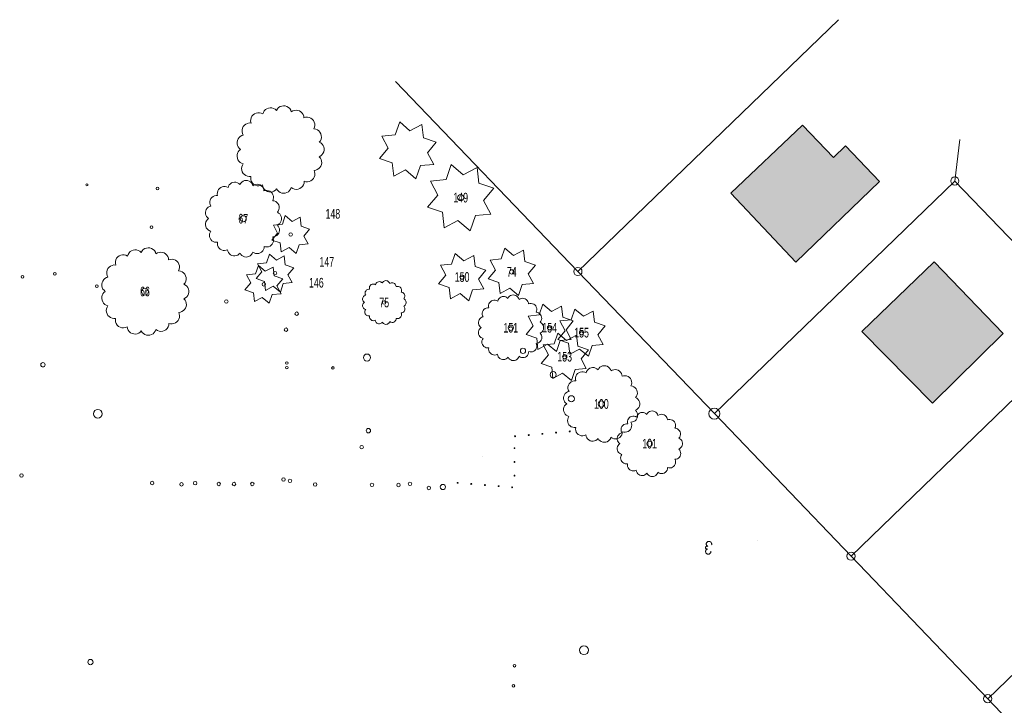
# Model space of a CAD drawing. Header units: metres. Extents: x -177922 to 5550634, y -507967 to 368279.
# Tile 28 of 125: x 1208704 to 1298463, y -45099 to 17386. Entities that reach past the tile are written whole.
import ezdxf

# ---------------------------------------------------------------- set-up
doc = ezdxf.new("R2010")
doc.units = ezdxf.units.M
doc.header["$LTSCALE"] = 0.05
for name, color, linetype in [('A_1_Schraffuren', 7, 'Continuous'), ('A_7_Bäume_Vermesser', 7, 'Continuous'), ('A_7_Gebäude Bestand', 7, 'Continuous'), ('A_7_K_Flurstücksgrenze', 7, 'Continuous'), ('A_7_K_Grenzpunkt_abgemarkt', 7, 'Continuous'), ('A_7_Vermesser Bestand.Schraffuren', 7, 'Continuous')]:
    doc.layers.add(name, color=color, linetype=linetype)
doc.styles.add('ERSTELLTER_STIL_4', font='ARIALN.TTF', dxfattribs={"width": 0.8})

msp = doc.modelspace()

# ---------------------------------------------------------------- hatches: boundary and pattern name
at = {"layer": 'A_1_Schraffuren', "linetype": 'Continuous', "lineweight": 13}
for points in [[(1287089.992, 2646.903), (1283976.853, 5884.791), (1282899.429, 4839.17), (1280057.862, 7767.357), (1273530.325, 1577.249), (1279443.771, -4710.114)], [(1292071.869, -4696.594), (1285477.55, -11018.863), (1291913.509, -17560.528), (1298356.066, -11222.174)]]:
    msp.add_hatch(color=7, dxfattribs=at).paths.add_polyline_path(points)

# ---------------------------------------------------------------- linework, layer by layer
at = {"layer": 'A_1_Schraffuren', "color": 92, "linetype": 'Continuous', "lineweight": 18, "flags": 128}
for points in [[(1229083.756, 4259.75), (1229001.585, 4125.667), (1228950.484, 3976.96), (1228932.889, 3820.695), (1228949.643, 3664.331), (1228999.939, 3515.335), (1229081.38, 3380.817), (1229190.083, 3267.19), (1229320.864, 3179.871), (1229467.485, 3123.028), (1229622.95, 3099.361), (1229779.837, 3110.023), (1229763.972, 2946.55), (1229785.562, 2783.733), (1229843.495, 2630.046), (1229934.74, 2493.479), (1230054.573, 2381.159), (1230196.739, 2298.907), (1230353.837, 2251.016), (1230517.713, 2239.974), (1230679.822, 2266.363), (1230831.736, 2328.8), (1230864.043, 2175.515), (1230928.749, 2032.838), (1231022.774, 1907.541), (1231141.675, 1805.544), (1231279.828, 1731.679), (1231430.681, 1689.441), (1231587.102, 1680.831), (1231741.681, 1706.251), (1231887.106, 1764.514), (1232016.474, 1852.84), (1232123.691, 1967.067), (1232207.889, 1834.959), (1232318.667, 1724.2), (1232450.786, 1640.011), (1232597.981, 1586.399), (1232753.291, 1565.889), (1232909.357, 1579.456), (1233058.801, 1626.456), (1233194.535, 1704.667), (1233310.141, 1810.38), (1233400.153, 1938.604), (1233460.292, 2083.254), (1233598.013, 1993.76), (1233752.43, 1937.804), (1233915.515, 1918.302), (1234078.766, 1936.268), (1234233.706, 1990.766), (1234372.268, 2078.948), (1234487.229, 2196.252), (1234572.624, 2336.55), (1234623.997, 2492.552), (1234638.683, 2656.135), (1234790.882, 2616.6), (1234948.04, 2611.062), (1235102.652, 2639.766), (1235247.343, 2701.352), (1235375.211, 2792.879), (1235480.158, 2909.986), (1235557.18, 3047.088), (1235602.604, 3197.644), (1235614.256, 3354.464), (1235591.582, 3510.064), (1235535.666, 3657.045), (1235688.057, 3677.536), (1235832.612, 3729.926), (1235962.76, 3811.808), (1236072.544, 3919.448), (1236156.967, 4047.961), (1236212.185, 4191.463), (1236235.675, 4343.409), (1236226.358, 4496.885), (1236184.67, 4644.884), (1236112.507, 4780.664), (1236013.158, 4898.013), (1236146.834, 4971.981), (1236261.895, 5072.475), (1236353.159, 5194.997), (1236416.516, 5334.019), (1236449.131, 5483.265), (1236449.51, 5636.044), (1236417.645, 5785.455), (1236354.972, 5924.784), (1236264.32, 6047.749), (1236149.753, 6148.827), (1236016.452, 6223.453), (1236113.691, 6354.553), (1236178.899, 6504.184), (1236208.722, 6664.666), (1236201.635, 6827.736), (1236158.011, 6985.027), (1236080.069, 7128.443), (1235971.835, 7250.615), (1235838.854, 7345.274), (1235687.975, 7407.537), (1235526.944, 7434.23), (1235587.82, 7583.423), (1235613.985, 7742.406), (1235604.141, 7903.235), (1235558.78, 8057.844), (1235480.177, 8198.493), (1235372.255, 8318.145), (1235240.429, 8410.8), (1235091.298, 8471.823), (1234932.337, 8498.146), (1234771.508, 8488.463), (1234616.848, 8443.252), (1234594.431, 8598.594), (1234538.883, 8745.381), (1234452.855, 8876.64), (1234340.425, 8986.148), (1234206.931, 9068.69), (1234058.733, 9120.345), (1233902.85, 9138.667), (1233746.71, 9122.769), (1233597.73, 9073.42), (1233462.974, 8992.957), (1233406.993, 9144.396), (1233318.676, 9279.54), (1233202.461, 9391.619), (1233064.199, 9474.984), (1232910.835, 9525.435), (1232750.079, 9540.452), (1232590.031, 9519.278), (1232438.714, 9462.964), (1232303.751, 9374.349), (1232191.931, 9257.901), (1232108.87, 9119.45), (1231991.348, 9223.48), (1231854.078, 9299.569), (1231703.593, 9344.111), (1231547.012, 9354.977), (1231391.811, 9331.664), (1231245.34, 9275.274), (1231114.572, 9188.485), (1231005.721, 9075.431), (1230923.947, 8941.472), (1230873.147, 8792.969), (1230729.537, 8866.043), (1230573.283, 8905.347), (1230412.19, 8908.922), (1230254.345, 8876.575), (1230107.639, 8809.939), (1229979.422, 8712.345), (1229876.129, 8588.688), (1229802.918, 8445.156), (1229763.456, 8288.933), (1229759.722, 8127.854), (1229791.913, 7969.967), (1229628.724, 7973.561), (1229468.923, 7940.32), (1229320.712, 7871.929), (1229191.722, 7771.916), (1229088.566, 7645.419), (1229016.564, 7498.929), (1228979.397, 7339.993), (1228978.981, 7176.764), (1229015.347, 7017.644), (1229086.622, 6870.802), (1228941.806, 6822.156), (1228810.5, 6744.046), (1228698.641, 6639.999), (1228611.247, 6514.689), (1228552.26, 6373.764), (1228524.337, 6223.558), (1228528.737, 6070.855), (1228565.257, 5922.503), (1228632.248, 5785.197), (1228726.707, 5665.131), (1228844.369, 5567.685), (1228725.005, 5470.767), (1228628.942, 5350.701), (1228560.564, 5212.984), (1228522.982, 5063.889), (1228517.923, 4910.222), (1228545.608, 4758.975), (1228604.768, 4617.049), (1228692.716, 4490.939), (1228805.446, 4386.368), (1228937.797, 4308.111)], [(1241500.592, 4739.457), (1242664.16, 4340.699), (1242802.207, 3118.471), (1243861.303, 3696.844), (1244830.135, 2896.866), (1245232.152, 4090.257), (1246451.121, 4198.481), (1245872.748, 5257.577), (1246672.726, 6226.409), (1245509.158, 6625.167), (1245371.111, 7847.396), (1244282.193, 7272.281), (1243343.183, 8069), (1242944.425, 6905.432), (1241722.196, 6767.385), (1242297.311, 5678.467)], [(1245891.185, 297.771), (1247248.682, -167.447), (1247409.737, -1593.38), (1248645.349, -918.612), (1249775.652, -1851.919), (1250244.672, -459.63), (1251666.804, -333.368), (1250992.035, 902.244), (1251925.342, 2032.548), (1250567.846, 2497.765), (1250406.791, 3923.699), (1249136.386, 3252.732), (1248040.875, 4182.238), (1247575.658, 2824.741), (1246149.724, 2663.687), (1246820.691, 1393.282)], [(1226129.554, -1884.715), (1226057.654, -2002.037), (1226012.941, -2132.157), (1225997.546, -2268.888), (1226012.205, -2405.707), (1226056.214, -2536.078), (1226127.475, -2653.782), (1226222.59, -2753.205), (1226337.024, -2829.609), (1226465.317, -2879.347), (1226601.348, -2900.055), (1226738.625, -2890.726), (1226724.743, -3033.765), (1226743.634, -3176.23), (1226794.325, -3310.706), (1226874.165, -3430.202), (1226979.018, -3528.482), (1227103.414, -3600.452), (1227240.875, -3642.357), (1227384.266, -3652.019), (1227526.111, -3628.929), (1227659.036, -3574.296), (1227687.305, -3708.421), (1227743.922, -3833.263), (1227826.195, -3942.898), (1227930.233, -4032.145), (1228051.117, -4096.778), (1228183.113, -4133.736), (1228319.982, -4141.27), (1228455.238, -4119.026), (1228582.485, -4068.047), (1228695.682, -3990.761), (1228789.497, -3890.812), (1228863.17, -4006.407), (1228960.101, -4103.321), (1229075.705, -4176.987), (1229204.501, -4223.897), (1229340.397, -4241.843), (1229476.955, -4229.972), (1229607.718, -4188.847), (1229726.486, -4120.413), (1229827.641, -4027.913), (1229906.401, -3915.718), (1229959.023, -3789.149), (1230079.529, -3867.456), (1230214.643, -3916.418), (1230357.343, -3933.482), (1230500.187, -3917.761), (1230635.76, -3870.076), (1230757.002, -3792.917), (1230857.593, -3690.276), (1230932.314, -3567.515), (1230977.265, -3431.013), (1230990.115, -3287.878), (1231123.289, -3322.472), (1231260.803, -3327.317), (1231396.088, -3302.201), (1231522.693, -3248.314), (1231634.577, -3168.227), (1231726.405, -3065.759), (1231793.799, -2945.794), (1231833.545, -2814.058), (1231843.741, -2676.84), (1231823.901, -2540.691), (1231774.975, -2412.081), (1231908.317, -2394.152), (1232034.803, -2348.311), (1232148.682, -2276.664), (1232244.743, -2182.479), (1232318.613, -2070.03), (1232366.929, -1944.466), (1232387.483, -1811.513), (1232379.33, -1677.222), (1232342.854, -1547.723), (1232279.71, -1428.915), (1232192.781, -1326.235), (1232309.747, -1261.513), (1232410.426, -1173.581), (1232490.281, -1066.374), (1232545.719, -944.73), (1232574.257, -814.14), (1232574.589, -680.458), (1232546.706, -549.723), (1232491.868, -427.81), (1232412.547, -320.216), (1232312.301, -231.773), (1232195.663, -166.475), (1232280.747, -51.763), (1232337.804, 79.165), (1232363.899, 219.587), (1232357.698, 362.273), (1232319.527, 499.903), (1232251.327, 625.391), (1232156.623, 732.292), (1232040.265, 815.118), (1231908.246, 869.599), (1231767.343, 892.955), (1231820.61, 1023.499), (1231843.504, 1162.609), (1231834.891, 1303.334), (1231795.2, 1438.617), (1231726.423, 1561.685), (1231631.99, 1666.381), (1231516.643, 1747.454), (1231386.153, 1800.849), (1231247.063, 1823.882), (1231106.336, 1815.409), (1230971.009, 1775.849), (1230951.395, 1911.774), (1230902.79, 2040.212), (1230827.515, 2155.063), (1230729.139, 2250.883), (1230612.332, 2323.107), (1230482.659, 2368.306), (1230346.261, 2384.338), (1230209.639, 2370.427), (1230079.281, 2327.246), (1229961.37, 2256.841), (1229912.386, 2389.35), (1229835.109, 2507.601), (1229733.42, 2605.67), (1229612.441, 2678.615), (1229478.248, 2722.76), (1229337.586, 2735.899), (1229197.545, 2717.372), (1229065.142, 2668.098), (1228947.049, 2590.559), (1228849.207, 2488.667), (1228776.528, 2367.523), (1228673.697, 2458.549), (1228553.586, 2525.127), (1228421.911, 2564.101), (1228284.903, 2573.609), (1228149.102, 2553.209), (1228020.939, 2503.869), (1227906.518, 2427.928), (1227811.274, 2329.006), (1227739.721, 2211.792), (1227695.271, 2081.852), (1227569.612, 2145.792), (1227432.89, 2180.182), (1227291.933, 2183.31), (1227153.819, 2155.006), (1227025.451, 2096.7), (1226913.262, 2011.306), (1226822.88, 1903.106), (1226758.82, 1777.515), (1226724.292, 1640.82), (1226721.024, 1499.876), (1226749.191, 1361.725), (1226606.4, 1364.87), (1226466.575, 1335.784), (1226336.89, 1275.941), (1226224.024, 1188.431), (1226133.762, 1077.745), (1226070.761, 949.566), (1226038.239, 810.497), (1226037.876, 667.672), (1226069.696, 528.442), (1226132.062, 399.955), (1226005.347, 357.39), (1225890.455, 289.044), (1225792.578, 198.003), (1225716.109, 88.356), (1225664.495, -34.953), (1225640.062, -166.383), (1225643.912, -299.998), (1225675.867, -429.806), (1225734.485, -549.949), (1225817.136, -655.007), (1225920.09, -740.272), (1225815.647, -825.075), (1225731.591, -930.133), (1225671.761, -1050.635), (1225638.877, -1181.093), (1225634.45, -1315.552), (1225658.674, -1447.893), (1225710.439, -1572.078), (1225787.394, -1682.425), (1225886.033, -1773.924), (1226001.84, -1842.399)], [(1231687.613, -2692.828), (1232463.326, -2958.667), (1232555.357, -3773.486), (1233261.421, -3387.904), (1233907.309, -3921.223), (1234175.32, -3125.628), (1234987.967, -3053.479), (1234602.384, -2347.415), (1235135.703, -1701.527), (1234359.991, -1435.689), (1234267.96, -620.869), (1233542.014, -1004.279), (1232916.008, -473.133), (1232650.169, -1248.845), (1231835.35, -1340.876), (1232218.759, -2066.822)], [(1216747.623, -8683.574), (1216665.452, -8817.657), (1216614.351, -8966.365), (1216596.757, -9122.629), (1216613.51, -9278.993), (1216663.806, -9427.989), (1216745.248, -9562.507), (1216853.95, -9676.134), (1216984.732, -9763.453), (1217131.352, -9820.296), (1217286.817, -9843.963), (1217443.705, -9833.301), (1217427.839, -9996.774), (1217449.429, -10159.592), (1217507.362, -10313.278), (1217598.608, -10449.845), (1217718.44, -10562.165), (1217860.606, -10644.417), (1218017.705, -10692.308), (1218181.58, -10703.35), (1218343.689, -10676.961), (1218495.603, -10614.524), (1218527.91, -10767.809), (1218592.616, -10910.486), (1218686.642, -11035.783), (1218805.543, -11137.78), (1218943.695, -11211.646), (1219094.549, -11253.884), (1219250.97, -11262.494), (1219405.548, -11237.073), (1219550.974, -11178.81), (1219680.342, -11090.484), (1219787.559, -10976.257), (1219871.756, -11108.365), (1219982.535, -11219.124), (1220114.653, -11303.314), (1220261.849, -11356.925), (1220417.158, -11377.435), (1220573.225, -11363.868), (1220722.668, -11316.868), (1220858.403, -11238.657), (1220974.008, -11132.944), (1221064.021, -11004.72), (1221124.159, -10860.07), (1221261.88, -10949.564), (1221416.297, -11005.521), (1221579.382, -11025.022), (1221742.633, -11007.056), (1221897.573, -10952.558), (1222036.136, -10864.376), (1222151.097, -10747.072), (1222236.492, -10606.774), (1222287.864, -10450.772), (1222302.551, -10287.189), (1222454.749, -10326.724), (1222611.908, -10332.262), (1222766.52, -10303.558), (1222911.211, -10241.973), (1223039.078, -10150.445), (1223144.025, -10033.338), (1223221.047, -9896.236), (1223266.471, -9745.68), (1223278.123, -9588.86), (1223255.449, -9433.261), (1223199.534, -9286.279), (1223351.924, -9265.788), (1223496.48, -9213.398), (1223626.628, -9131.516), (1223736.411, -9023.876), (1223820.834, -8895.363), (1223876.052, -8751.861), (1223899.543, -8599.915), (1223890.225, -8446.439), (1223848.538, -8298.44), (1223776.374, -8162.66), (1223677.026, -8045.311), (1223810.701, -7971.343), (1223925.763, -7870.85), (1224017.026, -7748.327), (1224080.383, -7609.305), (1224112.998, -7460.06), (1224113.378, -7307.281), (1224081.512, -7157.869), (1224018.839, -7018.54), (1223928.187, -6895.575), (1223813.62, -6794.497), (1223680.319, -6719.872), (1223777.558, -6588.771), (1223842.766, -6439.14), (1223872.59, -6278.658), (1223865.502, -6115.588), (1223821.879, -5958.297), (1223743.936, -5814.882), (1223635.702, -5692.709), (1223502.722, -5598.05), (1223351.843, -5535.787), (1223190.812, -5509.094), (1223251.688, -5359.901), (1223277.852, -5200.918), (1223268.008, -5040.089), (1223222.648, -4885.48), (1223144.045, -4744.831), (1223036.122, -4625.179), (1222904.296, -4532.524), (1222755.166, -4471.501), (1222596.205, -4445.178), (1222435.375, -4454.861), (1222280.716, -4500.072), (1222258.299, -4344.73), (1222202.751, -4197.943), (1222116.722, -4066.684), (1222004.292, -3957.177), (1221870.799, -3874.635), (1221722.601, -3822.979), (1221566.717, -3804.657), (1221410.578, -3820.555), (1221261.598, -3869.904), (1221126.842, -3950.368), (1221070.86, -3798.928), (1220982.543, -3663.784), (1220866.328, -3551.705), (1220728.066, -3468.34), (1220574.702, -3417.889), (1220413.946, -3402.872), (1220253.899, -3424.046), (1220102.581, -3480.36), (1219967.618, -3568.975), (1219855.798, -3685.423), (1219772.737, -3823.874), (1219655.215, -3719.844), (1219517.945, -3643.755), (1219367.46, -3599.213), (1219210.88, -3588.347), (1219055.679, -3611.661), (1218909.207, -3668.05), (1218778.44, -3754.839), (1218669.589, -3867.893), (1218587.815, -4001.852), (1218537.014, -4150.355), (1218393.405, -4077.281), (1218237.151, -4037.977), (1218076.057, -4034.403), (1217918.212, -4066.75), (1217771.506, -4133.385), (1217643.289, -4230.979), (1217539.996, -4354.636), (1217466.785, -4498.169), (1217427.324, -4654.391), (1217423.59, -4815.47), (1217455.78, -4973.357), (1217292.591, -4969.763), (1217132.791, -5003.004), (1216984.579, -5071.395), (1216855.59, -5171.408), (1216752.433, -5297.905), (1216680.432, -5444.396), (1216643.264, -5603.332), (1216642.848, -5766.56), (1216679.214, -5925.681), (1216750.49, -6072.522), (1216605.673, -6121.168), (1216474.367, -6199.278), (1216362.509, -6303.325), (1216275.115, -6428.636), (1216216.128, -6569.56), (1216188.204, -6719.766), (1216192.604, -6872.469), (1216229.124, -7020.821), (1216296.116, -7158.127), (1216390.574, -7278.193), (1216508.237, -7375.639), (1216388.873, -7472.557), (1216292.809, -7592.623), (1216224.432, -7730.34), (1216186.849, -7879.435), (1216181.791, -8033.103), (1216209.475, -8184.349), (1216268.635, -8326.275), (1216356.583, -8452.386), (1216469.314, -8556.956), (1216601.665, -8635.213)], [(1251407.093, -6218.081), (1252376.733, -6550.379), (1252491.772, -7568.903), (1253374.352, -7086.925), (1254181.712, -7753.574), (1254516.726, -6759.081), (1255532.534, -6668.894), (1255050.556, -5786.314), (1255717.205, -4978.954), (1254747.564, -4646.656), (1254632.525, -3628.132), (1253725.093, -4107.394), (1252942.585, -3443.462), (1252610.287, -4413.102), (1251591.763, -4528.141), (1252071.025, -5435.573)], [(1230247.135, -6211.1), (1231022.847, -6476.939), (1231114.878, -7291.758), (1231820.942, -6906.176), (1232466.83, -7439.495), (1232734.842, -6643.901), (1233547.488, -6571.751), (1233161.906, -5865.687), (1233695.225, -5219.799), (1232919.512, -4953.961), (1232827.481, -4139.142), (1232101.535, -4522.551), (1231475.529, -3991.405), (1231209.691, -4767.118), (1230394.871, -4859.149), (1230778.281, -5585.094)], [(1246879.204, -6688.582), (1247848.844, -7020.88), (1247963.883, -8039.404), (1248846.463, -7557.426), (1249653.823, -8224.075), (1249988.837, -7229.582), (1251004.645, -7139.395), (1250522.667, -6256.815), (1251189.316, -5449.455), (1250219.675, -5117.157), (1250104.636, -4098.633), (1249197.204, -4577.895), (1248414.697, -3913.962), (1248082.398, -4883.603), (1247063.874, -4998.642), (1247543.136, -5906.074)], [(1229232.33, -7226.113), (1230008.042, -7491.952), (1230100.073, -8306.771), (1230806.137, -7921.189), (1231452.025, -8454.508), (1231720.036, -7658.914), (1232532.683, -7586.764), (1232147.101, -6880.7), (1232680.419, -6234.812), (1231904.707, -5968.974), (1231812.676, -5154.155), (1231086.73, -5537.564), (1230460.724, -5006.418), (1230194.885, -5782.131), (1229380.066, -5874.162), (1229763.476, -6600.107)], [(1240245.35, -9034.417), (1240204.264, -9101.458), (1240178.714, -9175.812), (1240169.917, -9253.945), (1240178.293, -9332.127), (1240203.441, -9406.625), (1240244.162, -9473.884), (1240298.513, -9530.697), (1240363.904, -9574.356), (1240437.214, -9602.778), (1240514.947, -9614.611), (1240593.391, -9609.28), (1240585.458, -9691.017), (1240596.253, -9772.426), (1240625.219, -9849.269), (1240670.842, -9917.552), (1240730.758, -9973.713), (1240801.841, -10014.838), (1240880.391, -10038.784), (1240962.328, -10044.305), (1241043.383, -10031.111), (1241119.34, -9999.892), (1241135.493, -10076.535), (1241167.846, -10147.873), (1241214.859, -10210.521), (1241274.31, -10261.52), (1241343.386, -10298.453), (1241418.812, -10319.572), (1241497.023, -10323.877), (1241574.312, -10311.166), (1241647.025, -10282.035), (1241711.709, -10237.872), (1241765.318, -10180.758), (1241807.416, -10246.812), (1241862.806, -10302.192), (1241928.865, -10344.287), (1242002.463, -10371.092), (1242080.117, -10381.347), (1242158.151, -10374.564), (1242232.872, -10351.064), (1242300.74, -10311.959), (1242358.542, -10259.102), (1242403.548, -10194.99), (1242433.618, -10122.665), (1242502.478, -10167.412), (1242579.687, -10195.39), (1242661.229, -10205.141), (1242742.855, -10196.158), (1242820.325, -10168.909), (1242889.606, -10124.818), (1242947.087, -10066.166), (1242989.784, -9996.017), (1243015.47, -9918.016), (1243022.814, -9836.224), (1243098.913, -9855.992), (1243177.492, -9858.761), (1243254.798, -9844.409), (1243327.144, -9813.616), (1243391.077, -9767.852), (1243443.551, -9709.299), (1243482.062, -9640.748), (1243504.774, -9565.47), (1243510.6, -9487.06), (1243499.263, -9409.26), (1243471.305, -9335.769), (1243547.5, -9325.524), (1243619.778, -9299.329), (1243684.852, -9258.388), (1243739.744, -9204.568), (1243781.955, -9140.312), (1243809.564, -9068.56), (1243821.31, -8992.588), (1243816.651, -8915.85), (1243795.807, -8841.85), (1243759.725, -8773.96), (1243710.051, -8715.285), (1243776.889, -8678.302), (1243834.42, -8628.055), (1243880.051, -8566.793), (1243911.73, -8497.282), (1243928.037, -8422.66), (1243928.227, -8346.27), (1243912.294, -8271.564), (1243880.958, -8201.9), (1243835.632, -8140.418), (1243778.348, -8089.879), (1243711.698, -8052.566), (1243760.317, -7987.016), (1243792.921, -7912.2), (1243807.833, -7831.959), (1243804.289, -7750.424), (1243782.478, -7671.778), (1243743.506, -7600.071), (1243689.389, -7538.984), (1243622.899, -7491.655), (1243547.46, -7460.524), (1243466.944, -7447.177), (1243497.382, -7372.581), (1243510.464, -7293.089), (1243505.542, -7212.674), (1243482.862, -7135.37), (1243443.561, -7065.046), (1243389.599, -7005.219), (1243323.686, -6958.892), (1243249.121, -6928.38), (1243169.641, -6915.219), (1243089.226, -6920.06), (1243011.896, -6942.666), (1243000.688, -6864.995), (1242972.914, -6791.601), (1242929.899, -6725.972), (1242873.684, -6671.218), (1242806.937, -6629.947), (1242732.839, -6604.119), (1242654.897, -6594.958), (1242576.827, -6602.907), (1242502.337, -6627.582), (1242434.959, -6667.814), (1242406.968, -6592.094), (1242362.81, -6524.522), (1242304.702, -6468.482), (1242235.571, -6426.8), (1242158.889, -6401.574), (1242078.511, -6394.066), (1241998.488, -6404.653), (1241922.829, -6432.81), (1241855.347, -6477.117), (1241799.437, -6535.342), (1241757.907, -6604.567), (1241699.146, -6552.552), (1241630.511, -6514.507), (1241555.268, -6492.237), (1241476.978, -6486.803), (1241399.378, -6498.46), (1241326.142, -6526.655), (1241260.758, -6570.05), (1241206.333, -6626.576), (1241165.446, -6693.556), (1241140.045, -6767.807), (1241068.24, -6731.27), (1240990.114, -6711.619), (1240909.567, -6709.831), (1240830.644, -6726.005), (1240757.291, -6759.323), (1240693.183, -6808.119), (1240641.536, -6869.948), (1240604.931, -6941.714), (1240585.2, -7019.826), (1240583.333, -7100.365), (1240599.428, -7179.308), (1240517.834, -7177.511), (1240437.933, -7194.132), (1240363.828, -7228.328), (1240299.333, -7278.334), (1240247.755, -7341.583), (1240211.754, -7414.828), (1240193.17, -7494.296), (1240192.962, -7575.91), (1240211.145, -7655.47), (1240246.783, -7728.891), (1240174.375, -7753.214), (1240108.722, -7792.269), (1240052.793, -7844.292), (1240009.096, -7906.948), (1239979.602, -7977.41), (1239965.64, -8052.513), (1239967.84, -8128.865), (1239986.1, -8203.04), (1240019.596, -8271.693), (1240066.825, -8331.726), (1240125.657, -8380.45), (1240065.975, -8428.909), (1240017.943, -8488.941), (1239983.754, -8557.8), (1239964.963, -8632.347), (1239962.434, -8709.181), (1239976.276, -8784.804), (1240005.856, -8855.767), (1240049.83, -8918.823), (1240106.195, -8971.108), (1240172.371, -9010.236)], [(1250944.623, -11658.933), (1250882.995, -11759.494), (1250844.669, -11871.025), (1250831.473, -11988.224), (1250844.038, -12105.497), (1250881.76, -12217.244), (1250942.841, -12318.132), (1251024.369, -12403.353), (1251122.455, -12468.841), (1251232.42, -12511.474), (1251349.019, -12529.224), (1251466.684, -12521.227), (1251454.785, -12643.832), (1251470.978, -12765.945), (1251514.427, -12881.21), (1251582.861, -12983.635), (1251672.736, -13067.876), (1251779.36, -13129.564), (1251897.184, -13165.483), (1252020.091, -13173.764), (1252141.673, -13153.973), (1252255.608, -13107.145), (1252279.838, -13222.109), (1252328.368, -13329.116), (1252398.887, -13423.089), (1252488.063, -13499.587), (1252591.677, -13554.986), (1252704.817, -13586.664), (1252822.133, -13593.122), (1252938.067, -13574.056), (1253047.136, -13530.359), (1253144.162, -13464.115), (1253224.575, -13378.444), (1253287.723, -13477.525), (1253370.807, -13560.595), (1253469.896, -13623.737), (1253580.292, -13663.945), (1253696.775, -13679.328), (1253813.824, -13669.153), (1253925.907, -13633.903), (1254027.708, -13575.245), (1254114.412, -13495.96), (1254181.921, -13399.792), (1254227.025, -13291.305), (1254330.316, -13358.425), (1254446.129, -13400.392), (1254568.443, -13415.018), (1254690.881, -13401.544), (1254807.086, -13360.671), (1254911.008, -13294.534), (1254997.228, -13206.556), (1255061.275, -13101.333), (1255099.804, -12984.331), (1255110.819, -12861.644), (1255224.968, -12891.295), (1255342.837, -12895.448), (1255458.796, -12873.92), (1255567.314, -12827.731), (1255663.214, -12759.085), (1255741.925, -12671.255), (1255799.691, -12568.429), (1255833.759, -12455.512), (1255842.498, -12337.897), (1255825.493, -12221.197), (1255783.556, -12110.961), (1255897.849, -12095.593), (1256006.265, -12056.3), (1256103.876, -11994.889), (1256186.214, -11914.159), (1256249.531, -11817.774), (1256290.945, -11710.148), (1256308.563, -11596.188), (1256301.575, -11481.081), (1256270.309, -11370.082), (1256216.186, -11268.247), (1256141.675, -11180.235), (1256241.932, -11124.759), (1256328.228, -11049.389), (1256396.675, -10957.497), (1256444.193, -10853.231), (1256468.654, -10741.296), (1256468.939, -10626.712), (1256445.04, -10514.654), (1256398.035, -10410.157), (1256330.046, -10317.933), (1256244.121, -10242.125), (1256144.145, -10186.155), (1256217.075, -10087.83), (1256265.98, -9975.607), (1256288.348, -9855.245), (1256283.033, -9732.943), (1256250.315, -9614.974), (1256191.858, -9507.413), (1256110.682, -9415.784), (1256010.947, -9344.79), (1255897.788, -9298.092), (1255777.014, -9278.072), (1255822.672, -9166.178), (1255842.295, -9046.94), (1255834.912, -8926.319), (1255800.892, -8810.362), (1255741.939, -8704.875), (1255660.997, -8615.136), (1255562.128, -8545.645), (1255450.28, -8499.877), (1255331.059, -8480.135), (1255210.437, -8487.398), (1255094.442, -8521.306), (1255077.63, -8404.799), (1255035.969, -8294.709), (1254971.447, -8196.265), (1254887.125, -8114.134), (1254787.005, -8052.228), (1254675.856, -8013.486), (1254558.944, -7999.744), (1254441.839, -8011.668), (1254330.104, -8048.68), (1254229.037, -8109.027), (1254187.051, -7995.448), (1254120.813, -7894.09), (1254033.652, -7810.031), (1253929.956, -7747.507), (1253814.932, -7709.668), (1253694.365, -7698.406), (1253574.33, -7714.286), (1253460.842, -7756.522), (1253359.619, -7822.983), (1253275.755, -7910.319), (1253213.459, -8014.157), (1253125.317, -7936.135), (1253022.365, -7879.068), (1252909.501, -7845.662), (1252792.066, -7837.512), (1252675.665, -7854.997), (1252565.811, -7897.289), (1252467.736, -7962.381), (1252386.097, -8047.172), (1252324.767, -8147.641), (1252286.667, -8259.018), (1252178.959, -8204.212), (1252061.769, -8174.735), (1251940.949, -8172.054), (1251822.565, -8196.314), (1251712.536, -8246.291), (1251616.373, -8319.486), (1251538.903, -8412.229), (1251483.995, -8519.878), (1251454.399, -8637.045), (1251451.598, -8757.855), (1251475.741, -8876.269), (1251353.349, -8873.574), (1251233.499, -8898.505), (1251122.34, -8949.798), (1251025.598, -9024.808), (1250948.231, -9119.681), (1250894.23, -9229.548), (1250866.354, -9348.75), (1250866.042, -9471.172), (1250893.317, -9590.512), (1250946.773, -9700.644), (1250838.161, -9737.128), (1250739.681, -9795.71), (1250655.787, -9873.745), (1250590.242, -9967.728), (1250546.002, -10073.422), (1250525.059, -10186.076), (1250528.359, -10300.604), (1250555.749, -10411.868), (1250605.993, -10514.847), (1250676.836, -10604.897), (1250765.083, -10677.981), (1250675.56, -10750.67), (1250603.513, -10840.719), (1250552.23, -10944.007), (1250524.043, -11055.828), (1250520.249, -11171.079), (1250541.012, -11284.514), (1250585.382, -11390.958), (1250651.343, -11485.541), (1250735.891, -11563.969), (1250835.154, -11622.662)], [(1254864.046, -11309.281), (1255833.686, -11641.579), (1255948.725, -12660.103), (1256831.305, -12178.126), (1257638.665, -12844.774), (1257973.679, -11850.281), (1258989.487, -11760.095), (1258507.509, -10877.515), (1259174.158, -10070.155), (1258204.517, -9737.857), (1258089.478, -8719.333), (1257182.046, -9198.595), (1256399.538, -8534.662), (1256067.24, -9504.303), (1255048.716, -9619.341), (1255527.978, -10526.773)], [(1257770.856, -11758.591), (1258740.496, -12090.889), (1258855.535, -13109.413), (1259738.115, -12627.436), (1260545.475, -13294.084), (1260880.489, -12299.591), (1261896.297, -12209.405), (1261414.32, -11326.825), (1262080.968, -10519.465), (1261111.327, -10187.166), (1260996.289, -9168.642), (1260088.857, -9647.904), (1259306.349, -8983.972), (1258974.05, -9953.612), (1257955.526, -10068.651), (1258434.788, -10976.083)], [(1256233.36, -13950.088), (1257203.001, -14282.387), (1257318.039, -15300.911), (1258200.619, -14818.933), (1259007.979, -15485.581), (1259342.993, -14491.089), (1260358.801, -14400.902), (1259876.824, -13518.322), (1260543.472, -12710.962), (1259573.832, -12378.664), (1259458.793, -11360.14), (1258551.361, -11839.402), (1257768.853, -11175.469), (1257436.555, -12145.11), (1256418.031, -12260.149), (1256897.293, -13167.581)], [(1258778.866, -18769.116), (1258706.966, -18886.438), (1258662.253, -19016.558), (1258646.857, -19153.289), (1258661.517, -19290.108), (1258705.525, -19420.479), (1258776.787, -19538.183), (1258871.902, -19637.606), (1258986.335, -19714.01), (1259114.628, -19763.748), (1259250.66, -19784.456), (1259387.937, -19775.127), (1259374.055, -19918.166), (1259392.946, -20060.631), (1259443.637, -20195.107), (1259523.477, -20314.603), (1259628.33, -20412.883), (1259752.726, -20484.853), (1259890.187, -20526.758), (1260033.578, -20536.42), (1260175.423, -20513.33), (1260308.348, -20458.697), (1260336.616, -20592.822), (1260393.234, -20717.664), (1260475.507, -20827.299), (1260579.545, -20916.546), (1260700.429, -20981.179), (1260832.425, -21018.137), (1260969.294, -21025.671), (1261104.55, -21003.427), (1261231.797, -20952.448), (1261344.994, -20875.162), (1261438.809, -20775.213), (1261512.482, -20890.808), (1261609.413, -20987.723), (1261725.017, -21061.388), (1261853.813, -21108.298), (1261989.709, -21126.244), (1262126.267, -21114.373), (1262257.03, -21073.248), (1262375.798, -21004.814), (1262476.952, -20912.314), (1262555.713, -20800.119), (1262608.334, -20673.55), (1262728.84, -20751.857), (1262863.955, -20800.819), (1263006.655, -20817.883), (1263149.499, -20802.162), (1263285.072, -20754.477), (1263406.314, -20677.318), (1263506.905, -20574.677), (1263581.626, -20451.916), (1263626.577, -20315.414), (1263639.427, -20172.279), (1263772.601, -20206.873), (1263910.114, -20211.718), (1264045.4, -20186.602), (1264172.005, -20132.715), (1264283.889, -20052.628), (1264375.717, -19950.16), (1264443.111, -19830.195), (1264482.857, -19698.459), (1264493.053, -19561.241), (1264473.213, -19425.092), (1264424.287, -19296.483), (1264557.629, -19278.553), (1264684.115, -19232.712), (1264797.994, -19161.065), (1264894.055, -19066.88), (1264967.925, -18954.432), (1265016.241, -18828.867), (1265036.795, -18695.914), (1265028.642, -18561.623), (1264992.166, -18432.124), (1264929.022, -18313.316), (1264842.093, -18210.636), (1264959.059, -18145.914), (1265059.738, -18057.982), (1265139.593, -17950.775), (1265195.031, -17829.131), (1265223.568, -17698.541), (1265223.901, -17564.859), (1265196.018, -17434.124), (1265141.18, -17312.211), (1265061.859, -17204.617), (1264961.613, -17116.174), (1264844.974, -17050.876), (1264930.059, -16936.164), (1264987.116, -16805.236), (1265013.211, -16664.815), (1265007.01, -16522.128), (1264968.839, -16384.498), (1264900.639, -16259.01), (1264805.935, -16152.109), (1264689.577, -16069.283), (1264557.558, -16014.803), (1264416.655, -15991.446), (1264469.922, -15860.902), (1264492.816, -15721.792), (1264484.203, -15581.067), (1264444.512, -15445.784), (1264375.734, -15322.716), (1264281.302, -15218.02), (1264165.954, -15136.947), (1264035.465, -15083.552), (1263896.374, -15060.519), (1263755.648, -15068.992), (1263620.321, -15108.552), (1263600.707, -14972.627), (1263552.102, -14844.189), (1263476.827, -14729.338), (1263378.451, -14633.518), (1263261.644, -14561.294), (1263131.971, -14516.095), (1262995.573, -14500.063), (1262858.951, -14513.974), (1262728.593, -14557.155), (1262610.682, -14627.56), (1262561.698, -14495.051), (1262484.421, -14376.8), (1262382.732, -14278.731), (1262261.753, -14205.786), (1262127.56, -14161.641), (1261986.898, -14148.502), (1261846.857, -14167.029), (1261714.454, -14216.303), (1261596.361, -14293.842), (1261498.519, -14395.734), (1261425.84, -14516.878), (1261323.009, -14425.853), (1261202.897, -14359.274), (1261071.223, -14320.3), (1260934.215, -14310.792), (1260798.414, -14331.192), (1260670.251, -14380.532), (1260555.83, -14456.473), (1260460.585, -14555.395), (1260389.033, -14672.609), (1260344.583, -14802.549), (1260218.924, -14738.609), (1260082.202, -14704.219), (1259941.245, -14701.091), (1259803.131, -14729.395), (1259674.763, -14787.701), (1259562.574, -14873.095), (1259472.192, -14981.295), (1259408.132, -15106.886), (1259373.603, -15243.581), (1259370.336, -15384.525), (1259398.503, -15522.676), (1259255.712, -15519.531), (1259115.887, -15548.617), (1258986.202, -15608.46), (1258873.336, -15695.97), (1258783.074, -15806.656), (1258720.073, -15934.835), (1258687.551, -16073.904), (1258687.188, -16216.729), (1258719.008, -16355.959), (1258781.374, -16484.446), (1258654.659, -16527.011), (1258539.766, -16595.357), (1258441.89, -16686.398), (1258365.421, -16796.045), (1258313.807, -16919.354), (1258289.374, -17050.784), (1258293.224, -17184.399), (1258325.179, -17314.207), (1258383.797, -17434.35), (1258466.447, -17539.408), (1258569.402, -17624.673), (1258464.959, -17709.476), (1258380.903, -17814.534), (1258321.073, -17935.036), (1258288.188, -18065.494), (1258283.762, -18199.953), (1258307.986, -18332.294), (1258359.751, -18456.479), (1258436.705, -18566.826), (1258535.345, -18658.325), (1258651.152, -18726.8)], [(1263598.956, -22227.926), (1263537.328, -22328.488), (1263499.002, -22440.018), (1263485.806, -22557.217), (1263498.371, -22674.49), (1263536.093, -22786.237), (1263597.174, -22887.126), (1263678.701, -22972.346), (1263776.788, -23037.835), (1263886.753, -23080.467), (1264003.351, -23098.217), (1264121.017, -23090.221), (1264109.118, -23212.825), (1264125.311, -23334.939), (1264168.76, -23450.204), (1264237.194, -23552.629), (1264327.069, -23636.869), (1264433.693, -23698.558), (1264551.517, -23734.476), (1264674.424, -23742.758), (1264796.006, -23722.966), (1264909.941, -23676.138), (1264934.171, -23791.102), (1264982.701, -23898.11), (1265053.22, -23992.082), (1265142.396, -24068.58), (1265246.01, -24123.979), (1265359.15, -24155.658), (1265476.466, -24162.115), (1265592.4, -24143.05), (1265701.469, -24099.353), (1265798.495, -24033.108), (1265878.908, -23947.438), (1265942.056, -24046.519), (1266025.14, -24129.588), (1266124.228, -24192.73), (1266234.625, -24232.939), (1266351.107, -24248.321), (1266468.157, -24238.146), (1266580.24, -24202.896), (1266682.041, -24144.238), (1266768.745, -24064.953), (1266836.254, -23968.785), (1266881.358, -23860.298), (1266984.649, -23927.418), (1267100.462, -23969.386), (1267222.775, -23984.011), (1267345.213, -23970.537), (1267461.419, -23929.664), (1267565.341, -23863.527), (1267651.561, -23775.549), (1267715.608, -23670.326), (1267754.137, -23553.324), (1267765.152, -23430.637), (1267879.301, -23460.288), (1267997.169, -23464.441), (1268113.128, -23442.913), (1268221.647, -23396.724), (1268317.547, -23328.079), (1268396.258, -23240.249), (1268454.024, -23137.422), (1268488.092, -23024.505), (1268496.831, -22906.89), (1268479.826, -22790.19), (1268437.889, -22679.954), (1268552.182, -22664.586), (1268660.598, -22625.293), (1268758.209, -22563.882), (1268840.547, -22483.152), (1268903.864, -22386.767), (1268945.278, -22279.141), (1268962.896, -22165.181), (1268955.908, -22050.075), (1268924.642, -21939.075), (1268870.519, -21837.24), (1268796.008, -21749.228), (1268896.265, -21693.753), (1268982.561, -21618.382), (1269051.008, -21526.49), (1269098.526, -21422.224), (1269122.987, -21310.29), (1269123.272, -21195.706), (1269099.373, -21083.647), (1269052.368, -20979.15), (1268984.379, -20886.927), (1268898.454, -20811.118), (1268798.478, -20755.149), (1268871.407, -20656.824), (1268920.313, -20544.6), (1268942.681, -20424.239), (1268937.365, -20301.936), (1268904.648, -20183.968), (1268846.191, -20076.406), (1268765.015, -19984.777), (1268665.28, -19913.783), (1268552.121, -19867.086), (1268431.347, -19847.066), (1268477.005, -19735.171), (1268496.628, -19615.933), (1268489.245, -19495.312), (1268455.225, -19379.355), (1268396.272, -19273.869), (1268315.33, -19184.129), (1268216.461, -19114.638), (1268104.613, -19068.871), (1267985.392, -19049.128), (1267864.77, -19056.391), (1267748.775, -19090.299), (1267731.963, -18973.792), (1267690.302, -18863.702), (1267625.78, -18765.258), (1267541.458, -18683.128), (1267441.338, -18621.221), (1267330.189, -18582.479), (1267213.276, -18568.738), (1267096.172, -18580.661), (1266984.437, -18617.673), (1266883.37, -18678.021), (1266841.384, -18564.441), (1266775.146, -18463.083), (1266687.985, -18379.024), (1266584.289, -18316.5), (1266469.265, -18278.662), (1266348.698, -18267.399), (1266228.663, -18283.279), (1266115.175, -18325.515), (1266013.952, -18391.976), (1265930.088, -18479.313), (1265867.791, -18583.151), (1265779.65, -18505.128), (1265676.698, -18448.061), (1265563.834, -18414.655), (1265446.399, -18406.505), (1265329.998, -18423.991), (1265220.144, -18466.282), (1265122.069, -18531.375), (1265040.43, -18616.165), (1264979.1, -18716.634), (1264941, -18828.011), (1264833.292, -18773.206), (1264716.102, -18743.728), (1264595.281, -18741.047), (1264476.898, -18765.307), (1264366.869, -18815.284), (1264270.706, -18888.479), (1264193.236, -18981.222), (1264138.328, -19088.871), (1264108.732, -19206.039), (1264105.931, -19326.848), (1264130.074, -19445.263), (1264007.682, -19442.567), (1263887.832, -19467.498), (1263776.673, -19518.792), (1263679.931, -19593.801), (1263602.563, -19688.674), (1263548.563, -19798.542), (1263520.687, -19917.744), (1263520.375, -20040.165), (1263547.649, -20159.506), (1263601.106, -20269.637), (1263492.494, -20306.121), (1263394.014, -20364.703), (1263310.12, -20442.739), (1263244.575, -20536.722), (1263200.335, -20642.415), (1263179.392, -20755.07), (1263182.692, -20869.597), (1263210.082, -20980.861), (1263260.326, -21083.84), (1263331.169, -21173.89), (1263419.416, -21246.975), (1263329.893, -21319.663), (1263257.846, -21409.712), (1263206.562, -21513), (1263178.376, -21624.821), (1263174.582, -21740.072), (1263195.345, -21853.507), (1263239.715, -21959.951), (1263305.676, -22054.534), (1263390.224, -22132.962), (1263489.487, -22191.655)]]:
    msp.add_lwpolyline(points, close=True, dxfattribs=at)
at = {"layer": 'A_1_Schraffuren', "color": 7, "linetype": 'Continuous', "lineweight": 13, "flags": 128}
for points in [[(1287089.992, 2646.903), (1283976.853, 5884.791), (1282899.429, 4839.17), (1280057.862, 7767.357), (1273530.325, 1577.249), (1279443.771, -4710.114)], [(1292071.869, -4696.594), (1285477.55, -11018.863), (1291913.509, -17560.528), (1298356.066, -11222.174)]]:
    msp.add_lwpolyline(points, close=True, dxfattribs=at)
at = {"layer": 'A_7_Gebäude Bestand', "color": 7, "linetype": 'Continuous', "lineweight": 13}
for p, q in [((1280057.862, 7767.357), (1273530.325, 1577.249)), ((1287089.992, 2646.903), (1283976.853, 5884.791)), ((1279443.771, -4710.114), (1287089.992, 2646.903)), ((1273530.325, 1577.249), (1279443.771, -4710.114)), ((1292071.869, -4696.594), (1285477.55, -11018.863)), ((1298356.066, -11222.174), (1292071.869, -4696.594)), ((1291913.509, -17560.528), (1285477.55, -11018.863)), ((1298356.066, -11222.174), (1291913.509, -17560.528)), ((1250922.74, -22397.447), (1250922.745, -22397.397)), ((1275999.844, -30118.134), (1275999.849, -30118.084))]:
    msp.add_line(p, q, dxfattribs=at)
at = {"layer": 'A_7_K_Flurstücksgrenze', "color": 190, "linetype": 'Continuous', "lineweight": 18}
for p, q in [((1259589.308, -5560.539), (1283333.535, 17386.484)), ((1242964.208, 11759.841), (1259589.308, -5560.539)), ((1294418.819, 6476.148), (1293951.82, 2681.133)), ((1293951.82, 2681.133), (1272031.076, -18517.914)), ((1306411.893, -10306.075), (1293951.82, 2681.133)), ((1272031.076, -18517.914), (1259589.308, -5560.539)), ((1306411.893, -10306.075), (1284494.229, -31504.406)), ((1272031.076, -18517.914), (1284494.229, -31504.406)), ((1320667.357, -21555.74), (1296953.93, -44495.596)), ((1284494.229, -31504.406), (1296953.93, -44495.596)), ((1296953.93, -44495.596), (1311449.941, -59610.389))]:
    msp.add_line(p, q, dxfattribs=at)
at = {"layer": 'A_7_K_Grenzpunkt_abgemarkt', "color": 7, "linetype": 'Continuous', "lineweight": 13}
for centre, radius in [((1293951.82, 2681.133), 375), ((1259589.308, -5560.539), 375), ((1272031.076, -18517.914), 500), ((1284494.229, -31504.406), 375), ((1296953.93, -44495.596), 375)]:
    msp.add_circle(centre, radius, dxfattribs=at)
at = {"layer": 'A_7_Vermesser Bestand.Schraffuren', "color": 255, "linetype": 'Continuous', "lineweight": 18}
msp.add_lwpolyline([(1271778.502, -30468.024), (1271785.684, -30428.998), (1271786.536, -30389.326), (1271781.037, -30350.03), (1271769.328, -30312.115), (1271751.712, -30276.559), (1271728.639, -30244.276), (1271700.704, -30216.096), (1271668.624, -30192.74), (1271633.224, -30174.812), (1271595.414, -30162.773), (1271556.165, -30156.93), (1271516.489, -30157.434), (1271477.402, -30164.273), (1271439.909, -30177.27), (1271404.978, -30196.092), (1271373.501, -30220.253), (1271346.291, -30249.136), (1271324.047, -30281.996), (1271307.34, -30317.987), (1271296.599, -30356.187), (1271292.099, -30395.611), (1271293.96, -30435.248), (1271302.13, -30474.079), (1271316.401, -30511.104), (1271336.406, -30545.374), (1271361.631, -30576.005), (1271391.425, -30602.212), (1271425.026, -30623.321), (1271399.036, -30610.163), (1271370.739, -30603.25), (1271341.609, -30602.938), (1271313.17, -30609.247), (1271286.906, -30621.847), (1271264.187, -30640.078), (1271246.198, -30662.991), (1271233.879, -30689.389), (1271227.875, -30717.893), (1271228.496, -30747.017), (1271235.712, -30775.24), (1271249.146, -30801.089), (1271268.096, -30823.212), (1271291.571, -30840.458), (1271318.35, -30851.925), (1271347.033, -30857.013), (1271376.122, -30855.461), (1271404.099, -30847.345), (1271367.17, -30861.865), (1271333.037, -30882.1), (1271302.575, -30907.529), (1271276.569, -30937.501), (1271255.688, -30971.243), (1271240.467, -31007.888), (1271231.297, -31046.495), (1271228.417, -31086.071), (1271231.897, -31125.599), (1271241.649, -31164.062), (1271257.422, -31200.473), (1271278.811, -31233.896), (1271305.27, -31263.468), (1271336.11, -31288.435), (1271370.546, -31308.152), (1271407.691, -31322.111), (1271446.587, -31329.956), (1271486.239, -31331.483), (1271525.625, -31326.655), (1271563.733, -31315.594), (1271599.583, -31298.583), (1271632.254, -31276.065), (1271660.907, -31248.614), (1271684.804, -31216.936), (1271703.333, -31181.845), (1271716.015, -31144.248), (1271722.525, -31105.104), (1271722.696, -31065.423)], dxfattribs=at)
for centre, radius in [((1214830.714, 2335.684), 100), ((1221274.013, 2012.793), 125), ((1248908.264, 1165.159), 280), ((1229082.478, -754.467), 280), ((1220723.918, -1517.044), 125), ((1233411.658, -2197.178), 160), ((1208948.802, -6043.161), 125), ((1211898.826, -5781.508), 125), ((1231971.18, -5715.45), 160), ((1249034.26, -6069.018), 200), ((1253562.149, -5598.518), 200), ((1215724.882, -6909.66), 125), ((1220122.394, -7391.862), 320), ((1230956.374, -6730.463), 160), ((1227545.582, -8298.121), 160), ((1241932.735, -8388.561), 160), ((1233959.943, -9412.451), 160), ((1232987.505, -10866.306), 160), ((1253475.702, -10690.148), 240), ((1257019.102, -10689.718), 200), ((1259925.912, -11139.028), 200), ((1254584.884, -12793.431), 240), ((1240365.407, -13404.527), 320), ((1258388.416, -13330.525), 200), ((1210824.547, -14065.8), 200), ((1233050.881, -14327.203), 120), ((1233062.439, -13902.437), 120), ((1237261.832, -14351.971), 120), ((1257336.482, -14968.786), 280), ((1258991.723, -17166.768), 280), ((1261731.79, -17638.868), 280), ((1215830.218, -18526.916), 400), ((1240490.986, -20070.101), 200), ((1253865.134, -20578.314), 40), ((1255110.239, -20467.801), 40), ((1256355.344, -20357.289), 40), ((1257600.449, -20246.777), 40), ((1258845.554, -20136.264), 40), ((1239886.359, -21575.39), 160), ((1266130.035, -21259.142), 240), ((1253811.29, -21668.068), 40), ((1253812.895, -22918.067), 40), ((1208864.122, -24153.188), 160), ((1253814.501, -24168.065), 40), ((1220776.494, -24844.152), 160), ((1223460.327, -24960.279), 160), ((1224697.306, -24856.882), 160), ((1226851.166, -24926.514), 160), ((1228242.784, -24930.968), 160), ((1229909.753, -24922.978), 160), ((1232748.887, -24516.283), 160), ((1233340.492, -24644.865), 160), ((1235642.633, -24976.424), 160), ((1240815.894, -24999.69), 160), ((1243238.032, -25025.083), 160), ((1244277.563, -24917.302), 160), ((1247281.807, -25203.066), 240), ((1248621.639, -24818.07), 40), ((1249867.282, -24922.352), 40), ((1251112.924, -25026.633), 40), ((1252358.566, -25130.914), 40), ((1246005.051, -25293.607), 160), ((1253604.209, -25235.195), 40), ((1260144.705, -40083.848), 400), ((1215153.546, -41157.176), 240), ((1253811.568, -41488.894), 120), ((1253707.67, -43332.221), 120)]:
    msp.add_circle(centre, radius, dxfattribs=at)

# ---------------------------------------------------------------- texts
at = {"layer": 'A_7_Bäume_Vermesser', "color": 92, "linetype": 'Continuous', "lineweight": 18, "char_height": 875, "attachment_point": 5, "style": 'ERSTELLTER_STIL_4'}
for s, insert in [('\\A1;{\\pqc;\\fArial Narrow|b0|i0|c0|p0;\\W0.800000;14\\fArial Narrow|b0|i0|c0|p0;\\W0.800000;9}', (1248908.264, 1164.054)), ('\\A1;{\\pqc;\\fArial Narrow|b0|i0|c0|p0;\\W0.800000;14\\fArial Narrow|b0|i0|c0|p0;\\W0.800000;8}', (1237253.662, -312.615)), ('\\A1;{\\pqc;\\fArial Narrow|b0|i0|c0|p0;\\W0.800000;6\\fArial Narrow|b0|i0|c0|p0;\\W0.800000;7}', (1229082.478, -755.57)), ('\\A1;{\\pqc;\\fArial Narrow|b0|i0|c0|p0;\\W0.800000;14\\fArial Narrow|b0|i0|c0|p0;\\W0.800000;7}', (1236698.779, -4677.037)), ('\\A1;{\\pqc;\\fArial Narrow|b0|i0|c0|p0;\\W0.800000;7\\fArial Narrow|b0|i0|c0|p0;\\W0.800000;4}', (1253562.149, -5593.893)), ('\\A1;{\\pqc;\\fArial Narrow|b0|i0|c0|p0;\\W0.800000;146}', (1235749.162, -6592.268)), ('\\A1;{\\pqc;\\fArial Narrow|b0|i0|c0|p0;\\W0.800000;150}', (1249034.26, -6070.124)), ('\\A1;{\\pqc;\\fArial Narrow|b0|i0|c0|p0;\\W0.800000;66}', (1220122.394, -7392.963)), ('\\A1;{\\pqc;\\fArial Narrow|b0|i0|c0|p0;\\W0.800000;75}', (1241932.735, -8396.096)), ('\\A1;{\\pqc;\\fArial Narrow|b0|i0|c0|p0;\\W0.800000;15\\fArial Narrow|b0|i0|c0|p0;\\W0.800000;1}', (1253475.702, -10691.254)), ('\\A1;{\\pqc;\\fArial Narrow|b0|i0|c0|p0;\\W0.800000;15\\fArial Narrow|b0|i0|c0|p0;\\W0.800000;4}', (1257019.102, -10690.823)), ('\\A1;{\\pqc;\\fArial Narrow|b0|i0|c0|p0;\\W0.800000;15\\fArial Narrow|b0|i0|c0|p0;\\W0.800000;5}', (1259925.912, -11140.133)), ('\\A1;{\\pqc;\\fArial Narrow|b0|i0|c0|p0;\\W0.800000;15\\fArial Narrow|b0|i0|c0|p0;\\W0.800000;3}', (1258388.416, -13331.631)), ('\\A1;{\\pqc;\\fArial Narrow|b0|i0|c0|p0;\\W0.800000;100}', (1261731.79, -17639.972)), ('\\A1;{\\pqc;\\fArial Narrow|b0|i0|c0|p0;\\W0.800000;10\\fArial Narrow|b0|i0|c0|p0;\\W0.800000;1}', (1266130.035, -21260.246))]:
    msp.add_mtext(s, dxfattribs=dict(at, insert=insert))

doc.saveas('drawing.dxf')
